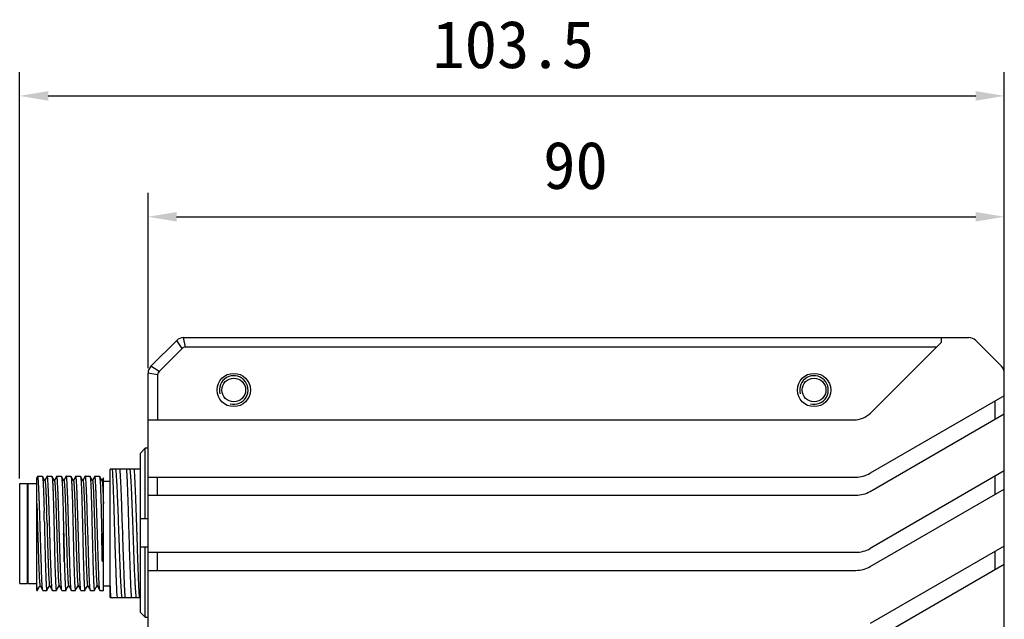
# Model space of a CAD drawing. Header units: millimetres. Extents: x 37 to 562, y 185 to 397.
# Tile 7 of 8: x 319 to 423, y 334 to 397. Entities that reach past the tile are written whole.
import ezdxf

# ---------------------------------------------------------------- set-up
doc = ezdxf.new("R2010")
doc.units = ezdxf.units.MM
doc.header["$LTSCALE"] = 32.67
doc.header["$PDMODE"] = 3
doc.header["$PDSIZE"] = 8
doc.layers.get('0').update_dxf_attribs({"linetype": 'CONTINUOUS'})
doc.layers.get('Defpoints').update_dxf_attribs({"linetype": 'CONTINUOUS'})
doc.layers.add('___SHELL', color=7, linetype='CONTINUOUS')
doc.styles.get("Standard").update_dxf_attribs({"font": 'simfang.ttf'})
doc.dimstyles.new('DIMSTYLE_1', dxfattribs={"dimtxt": 5, "dimasz": 3, "dimexe": 2.5, "dimexo": 0.5, "dimgap": 1.25, "dimtad": 1, "dimdsep": 46, "dimtxsty": 'STANDARD', "dimblk": '_FILLED', "dimblk1": '_FILLED', "dimblk2": '_FILLED', "dimcen": 0.09, "dimclrt": 256, "dimazin": 2, "dimtp": 0.3, "dimtm": 0.3, "dimtfac": 1, "dimtofl": 0, "dimtmove": 0, "dimatfit": 3, "dimldrblk": '_FILLED', "dimfxl": 1, "dimtolj": 1, "dimarcsym": 0})

# ---------------------------------------------------------------- blocks, each defined once
blk = doc.blocks.new('_FILLED')
at = {"color": 0, "linetype": 'ByBlock'}
blk.add_solid([(0, 0), (-1, 0.167), (-1, -0.167)], dxfattribs=at)
blk = doc.blocks.new('*D8')
at = {"layer": '___SHELL', "color": 0, "lineweight": -2}
for p, q in [((319.09, 348.57), (319.09, 391.28)), ((422.59, 355.87), (422.59, 391.28)), ((322.09, 388.78), (419.59, 388.78))]:
    blk.add_line(p, q, dxfattribs=at)
at = {"layer": 'Defpoints', "color": 0}
for p in [(422.59, 388.78), (422.59, 355.37), (319.09, 348.07)]:
    blk.add_point(p, dxfattribs=at)
at = {"layer": '___SHELL', "color": 0, "linetype": 'ByBlock', "lineweight": -2, "xscale": 3, "yscale": 3, "zscale": 3, "rotation": 180}
blk.add_blockref('_FILLED', (319.09, 388.78), dxfattribs=at)
at = {"layer": '___SHELL', "color": 0, "linetype": 'ByBlock', "lineweight": -2, "xscale": 3, "yscale": 3, "zscale": 3}
blk.add_blockref('_FILLED', (422.59, 388.78), dxfattribs=at)
at = {"layer": '___SHELL', "insert": (370.97, 396.7), "char_height": 5, "attachment_point": 2, "line_spacing_factor": 0.9}
blk.add_mtext('\\A1;103.5', dxfattribs=at)
blk = doc.blocks.new('*D9')
at = {"layer": '___SHELL', "color": 0, "lineweight": -2}
for p, q in [((332.59, 360.17), (332.59, 378.58)), ((422.59, 360.17), (422.59, 378.58)), ((335.59, 376.08), (419.59, 376.08))]:
    blk.add_line(p, q, dxfattribs=at)
at = {"layer": 'Defpoints', "color": 0}
for p in [(422.59, 376.08), (332.59, 359.67), (422.59, 359.67)]:
    blk.add_point(p, dxfattribs=at)
at = {"layer": '___SHELL', "color": 0, "linetype": 'ByBlock', "lineweight": -2, "xscale": 3, "yscale": 3, "zscale": 3, "rotation": 180}
blk.add_blockref('_FILLED', (332.59, 376.08), dxfattribs=at)
at = {"layer": '___SHELL', "color": 0, "linetype": 'ByBlock', "lineweight": -2, "xscale": 3, "yscale": 3, "zscale": 3}
blk.add_blockref('_FILLED', (422.59, 376.08), dxfattribs=at)
at = {"layer": '___SHELL', "insert": (377.52, 384), "char_height": 5, "attachment_point": 2, "line_spacing_factor": 0.9}
blk.add_mtext('\\A1;90', dxfattribs=at)

msp = doc.modelspace()

# ---------------------------------------------------------------- linework, layer by layer
at = {"layer": '___SHELL'}
for p, q in [((336.515, 362.38), (336.308, 363.38)), ((336.308, 363.38), (418.88, 363.38)), ((415.944, 363.38), (415.944, 362.88)), ((335.601, 363.087), (332.887, 360.373)), ((336.161, 362.233), (335.601, 363.087)), ((415.444, 362.38), (336.515, 362.38)), ((408.526, 355.462), (415.944, 362.88)), ((422.301, 360.373), (419.587, 363.087)), ((336.161, 362.233), (333.74, 359.812)), ((333.74, 359.812), (332.887, 360.373)), ((332.594, 241.094), (332.594, 359.665)), ((333.594, 359.458), (332.594, 359.665)), ((333.594, 359.458), (333.594, 354.73)), ((422.594, 241.094), (422.594, 359.665)), ((422.594, 357.274), (408.49, 349.132)), ((421.594, 356.697), (421.594, 354.797)), ((408.49, 347.232), (422.594, 355.374)), ((332.594, 354.73), (406.758, 354.73)), ((332.294, 351.754), (331.794, 351.246)), ((331.794, 334.513), (331.794, 351.246)), ((332.294, 344.38), (332.294, 351.754)), ((332.594, 351.754), (332.294, 351.754)), ((320.992, 348.811), (320.893, 348.639)), ((320.999, 348.817), (321.478, 348.817)), ((321.478, 348.817), (321.486, 348.81)), ((321.747, 348.359), (321.486, 348.81)), ((321.992, 348.811), (321.739, 348.372)), ((321.999, 348.817), (322.478, 348.817)), ((322.478, 348.817), (322.486, 348.81)), ((322.747, 348.359), (322.486, 348.81)), ((322.992, 348.811), (322.739, 348.372)), ((322.999, 348.817), (323.478, 348.817)), ((323.747, 348.359), (323.486, 348.81)), ((323.992, 348.811), (323.739, 348.372)), ((323.999, 348.817), (324.478, 348.817)), ((324.478, 348.817), (324.486, 348.81)), ((324.747, 348.359), (324.486, 348.81)), ((324.992, 348.811), (324.739, 348.372)), ((324.999, 348.817), (325.478, 348.817)), ((325.478, 348.817), (325.486, 348.81)), ((325.747, 348.359), (325.486, 348.81)), ((325.992, 348.811), (325.739, 348.373)), ((325.999, 348.817), (326.478, 348.817)), ((326.478, 348.817), (326.486, 348.81)), ((326.747, 348.359), (326.486, 348.81)), ((326.992, 348.811), (326.739, 348.372)), ((326.999, 348.817), (327.478, 348.817)), ((327.747, 348.359), (327.486, 348.81)), ((328.594, 336.067), (328.594, 349.567)), ((331.794, 349.567), (328.594, 349.567)), ((422.594, 349.374), (408.49, 341.232)), ((421.594, 348.797), (421.594, 346.897)), ((319.094, 337.567), (319.094, 348.067)), ((319.094, 348.067), (319.894, 348.067)), ((319.894, 347.967), (319.994, 348.067)), ((319.894, 348.067), (319.894, 337.567)), ((319.994, 337.567), (319.994, 348.067)), ((319.994, 348.067), (320.894, 348.067)), ((320.894, 336.817), (320.894, 348.639)), ((327.893, 348.639), (327.739, 348.372)), ((327.894, 336.817), (327.894, 348.639)), ((327.894, 348.317), (328.594, 348.317)), ((332.594, 348.73), (406.99, 348.73)), ((333.594, 346.83), (333.594, 348.73)), ((332.594, 346.83), (406.99, 346.83)), ((408.49, 339.332), (422.594, 347.474)), ((330.885, 345.871), (330.886, 345.829)), ((330.886, 345.829), (330.89, 345.732)), ((330.89, 345.732), (330.891, 345.71)), ((321.651, 345.449), (321.651, 345.438)), ((321.651, 345.44), (321.657, 345.195)), ((321.657, 345.195), (321.659, 345.141)), ((321.904, 345.619), (321.906, 345.555)), ((321.906, 345.555), (321.924, 345.02)), ((330.918, 344.976), (330.92, 344.934)), ((330.92, 344.934), (330.924, 344.815)), ((330.924, 344.815), (330.926, 344.773)), ((330.926, 344.773), (330.937, 344.46)), ((321.686, 344.037), (321.686, 344.027)), ((321.686, 344.036), (321.686, 344.026)), ((321.686, 344.027), (321.686, 344.007)), ((321.686, 344.007), (321.687, 343.996)), ((321.687, 343.997), (321.692, 343.782)), ((321.692, 343.782), (321.692, 343.753)), ((321.692, 343.782), (321.692, 343.767)), ((321.692, 343.753), (321.714, 342.817)), ((321.949, 344.208), (321.95, 344.178)), ((321.95, 344.178), (321.953, 344.084)), ((321.953, 344.084), (321.966, 343.639)), ((321.966, 343.639), (321.967, 343.608)), ((330.937, 344.46), (330.937, 344.455)), ((330.937, 344.455), (330.939, 344.418)), ((330.939, 344.418), (330.943, 344.299)), ((330.943, 344.299), (330.944, 344.27)), ((330.944, 344.27), (330.947, 344.191)), ((331.794, 344.38), (332.594, 344.38)), ((321.967, 343.608), (321.967, 343.579)), ((329.061, 342.837), (329.062, 342.817)), ((329.928, 342.837), (329.928, 342.817)), ((330.561, 342.837), (330.562, 342.817)), ((331.427, 342.837), (331.428, 342.817)), ((322.002, 342.342), (322.004, 342.284)), ((322.004, 342.284), (322.017, 341.836)), ((322.017, 341.836), (322.02, 341.742)), ((332.594, 341.38), (331.794, 341.38)), ((332.294, 334.006), (332.294, 341.38)), ((332.594, 340.83), (406.99, 340.83)), ((333.594, 338.93), (333.594, 340.83)), ((422.594, 341.474), (408.49, 333.332)), ((421.594, 340.897), (421.594, 338.997)), ((322.064, 340.342), (322.065, 340.324)), ((322.083, 339.76), (322.084, 339.725)), ((327.894, 339.949), (327.783, 339.853)), ((327.894, 339.853), (327.783, 339.853)), ((408.49, 331.432), (422.594, 339.574)), ((332.594, 338.93), (406.99, 338.93)), ((319.094, 337.567), (319.894, 337.567)), ((319.894, 337.667), (319.994, 337.567)), ((319.994, 337.567), (320.894, 337.567)), ((320.894, 336.817), (320.95, 336.817)), ((320.957, 336.856), (320.986, 336.906)), ((320.957, 336.856), (320.958, 336.858)), ((320.986, 336.906), (321.226, 337.321)), ((321.226, 337.321), (321.239, 337.343)), ((321.231, 337.356), (321.493, 336.902)), ((321.493, 336.902), (321.504, 336.884)), ((321.528, 336.817), (321.95, 336.817)), ((321.957, 336.856), (321.986, 336.906)), ((321.986, 336.906), (322.226, 337.321)), ((322.226, 337.321), (322.239, 337.343)), ((322.231, 337.357), (322.493, 336.902)), ((322.493, 336.902), (322.504, 336.883)), ((322.528, 336.817), (322.95, 336.817)), ((322.957, 336.856), (322.986, 336.906)), ((322.986, 336.906), (323.226, 337.321)), ((323.226, 337.321), (323.239, 337.342)), ((323.231, 337.356), (323.504, 336.883)), ((323.528, 336.817), (323.95, 336.817)), ((323.957, 336.856), (324.239, 337.342)), ((324.231, 337.356), (324.504, 336.883)), ((324.528, 336.817), (324.95, 336.817)), ((324.957, 336.856), (324.986, 336.906)), ((324.986, 336.906), (325.225, 337.319)), ((325.225, 337.319), (325.239, 337.343)), ((325.231, 337.357), (325.494, 336.901)), ((325.528, 336.817), (325.95, 336.817)), ((325.957, 336.856), (326.239, 337.343)), ((326.231, 337.356), (326.494, 336.901)), ((326.528, 336.817), (326.95, 336.817)), ((326.957, 336.856), (327.239, 337.343)), ((327.231, 337.356), (327.494, 336.901)), ((327.528, 336.817), (327.894, 336.817)), ((327.894, 337.317), (328.594, 337.317)), ((328.594, 336.067), (329.323, 336.067)), ((329.325, 336.067), (330.823, 336.067)), ((330.825, 336.067), (331.794, 336.067)), ((331.794, 334.513), (332.294, 334.006)), ((332.294, 334.006), (332.594, 334.006))]:
    msp.add_line(p, q, dxfattribs=at)
for centre, radius in [((341.594, 357.88), 1.75), ((402.594, 357.88), 1.75), ((341.594, 357.88), 1.25), ((402.594, 357.88), 1.25)]:
    msp.add_circle(centre, radius, dxfattribs=at)
for centre, radius, start, end in [((336.308, 362.38), 1, 90, 135), ((418.88, 362.38), 1, 45, 90), ((336.515, 361.88), 0.5, 90, 135), ((333.594, 359.665), 1, 135, 180), ((421.594, 359.665), 1, 0, 45), ((334.094, 359.458), 0.5, 135, 180), ((341.594, 357.88), 1.5, 255, 195), ((402.594, 357.88), 1.5, 255, 195), ((406.758, 357.23), 2.5, 270, 315), ((406.99, 351.73), 3, 270, 300), ((406.99, 349.83), 3, 270, 300), ((-188.556, 332.137), 510.381, 1.33601, 1.46003), ((5.916, 334.619), 316.178, 1.73793, 1.88516), ((406.99, 343.83), 3, 270, 300), ((406.99, 341.93), 3, 270, 300)]:
    msp.add_arc(centre, radius, start, end, dxfattribs=at)
for points, knots in [([(320.999, 348.817), (320.998, 348.817), (320.995, 348.816), (320.993, 348.813), (320.992, 348.811)], [0, 0, 0, 0, 0.1891144, 1, 1, 1, 1]), ([(321.266, 342.817), (321.254, 343.207), (321.231, 343.972), (321.196, 345.083), (321.167, 345.962), (321.144, 346.611), (321.127, 347.046), (321.11, 347.44), (321.094, 347.789), (321.078, 348.091), (321.062, 348.342), (321.049, 348.519), (321.038, 348.632), (321.03, 348.697), (321.023, 348.747), (321.015, 348.784), (321.01, 348.805), (321.002, 348.817), (320.999, 348.817)], [0, 0, 0, 0, 0.1948008, 0.3821243, 0.5547783, 0.6335037, 0.7061354, 0.7719756, 0.8303909, 0.8808224, 0.9227903, 0.9558973, 0.9690287, 0.9798392, 0.988311, 0.9944406, 0.9982598, 1, 1, 1, 1]), ([(321.486, 348.81), (321.492, 348.8), (321.5, 348.768), (321.51, 348.709), (321.52, 348.623), (321.531, 348.512), (321.541, 348.375), (321.556, 348.144), (321.574, 347.797), (321.594, 347.316), (321.613, 346.755), (321.633, 346.124), (321.645, 345.681), (321.651, 345.449)], [0, 0, 0, 0, 0.0102834, 0.0282022, 0.0538277, 0.0870943, 0.1278805, 0.1760043, 0.2934176, 0.4372791, 0.6050432, 0.7937324, 1, 1, 1, 1]), ([(321.999, 348.817), (321.998, 348.817), (321.995, 348.816), (321.993, 348.813), (321.992, 348.811)], [0, 0, 0, 0, 0.1896968, 1, 1, 1, 1]), ([(322.266, 342.817), (322.254, 343.207), (322.23, 343.972), (322.196, 345.083), (322.167, 345.962), (322.144, 346.611), (322.127, 347.046), (322.11, 347.44), (322.094, 347.789), (322.078, 348.091), (322.062, 348.342), (322.049, 348.519), (322.038, 348.632), (322.03, 348.697), (322.023, 348.747), (322.015, 348.784), (322.009, 348.805), (322.002, 348.817), (321.999, 348.817)], [0, 0, 0, 0, 0.1948075, 0.3821213, 0.5547769, 0.6335019, 0.7061349, 0.7719735, 0.8303898, 0.8808221, 0.9227889, 0.955896, 0.9690259, 0.9798368, 0.9883109, 0.9944413, 0.9982615, 1, 1, 1, 1]), ([(322.486, 348.81), (322.49, 348.803), (322.496, 348.785), (322.503, 348.751), (322.511, 348.703), (322.522, 348.613), (322.535, 348.468), (322.55, 348.256), (322.564, 347.995), (322.578, 347.688), (322.593, 347.336), (322.607, 346.943), (322.621, 346.513), (322.64, 345.876), (322.662, 345.019), (322.689, 343.938), (322.705, 343.195), (322.714, 342.817)], [0, 0, 0, 0, 0.0036832, 0.0095203, 0.0175544, 0.0277841, 0.0547672, 0.090264, 0.1339658, 0.1854825, 0.2443584, 0.3100587, 0.3819934, 0.4595132, 0.6284665, 0.8108131, 1, 1, 1, 1]), ([(322.999, 348.817), (322.998, 348.817), (322.995, 348.816), (322.994, 348.813), (322.992, 348.811)], [0, 0, 0, 0, 0.1892253, 1, 1, 1, 1]), ([(323.266, 342.817), (323.254, 343.207), (323.231, 343.972), (323.201, 344.915), (323.178, 345.636), (323.161, 346.139), (323.143, 346.611), (323.127, 347.046), (323.11, 347.44), (323.094, 347.789), (323.078, 348.091), (323.062, 348.342), (323.049, 348.519), (323.038, 348.632), (323.03, 348.697), (323.023, 348.747), (323.015, 348.784), (323.009, 348.805), (323.002, 348.817), (322.999, 348.817)], [0, 0, 0, 0, 0.1948092, 0.3821261, 0.4707197, 0.554783, 0.6335087, 0.7061418, 0.7719822, 0.830398, 0.8808319, 0.9227989, 0.9559039, 0.9690364, 0.979849, 0.9883215, 0.9944525, 0.9982705, 1, 1, 1, 1]), ([(323.478, 348.817), (323.479, 348.817), (323.482, 348.816), (323.485, 348.812), (323.486, 348.81)], [0, 0, 0, 0, 0.1894846, 1, 1, 1, 1]), ([(323.486, 348.81), (323.49, 348.803), (323.495, 348.785), (323.503, 348.751), (323.51, 348.703), (323.522, 348.614), (323.535, 348.469), (323.549, 348.257), (323.564, 347.996), (323.578, 347.688), (323.593, 347.337), (323.607, 346.944), (323.621, 346.514), (323.64, 345.877), (323.662, 345.019), (323.688, 343.938), (323.705, 343.195), (323.714, 342.817)], [0, 0, 0, 0, 0.0036619, 0.0094808, 0.0174975, 0.0277132, 0.0546727, 0.0901485, 0.1338347, 0.1853447, 0.244216, 0.3099181, 0.3818593, 0.4593903, 0.6283739, 0.8107729, 1, 1, 1, 1]), ([(323.999, 348.817), (323.998, 348.817), (323.995, 348.816), (323.994, 348.813), (323.992, 348.811)], [0, 0, 0, 0, 0.1886044, 1, 1, 1, 1]), ([(324.266, 342.817), (324.254, 343.207), (324.231, 343.972), (324.201, 344.915), (324.178, 345.636), (324.16, 346.139), (324.143, 346.611), (324.127, 347.046), (324.11, 347.44), (324.094, 347.789), (324.078, 348.091), (324.062, 348.342), (324.049, 348.519), (324.038, 348.632), (324.03, 348.697), (324.023, 348.747), (324.015, 348.784), (324.01, 348.805), (324.002, 348.817), (323.999, 348.817)], [0, 0, 0, 0, 0.1948097, 0.382127, 0.4707208, 0.5547845, 0.6335102, 0.7061433, 0.771984, 0.8304001, 0.8808339, 0.9228008, 0.9559062, 0.9690392, 0.9798521, 0.9883244, 0.9944547, 0.9982716, 1, 1, 1, 1]), ([(324.486, 348.81), (324.49, 348.803), (324.496, 348.785), (324.503, 348.751), (324.511, 348.703), (324.522, 348.613), (324.535, 348.468), (324.549, 348.256), (324.564, 347.995), (324.578, 347.687), (324.593, 347.335), (324.612, 346.787), (324.636, 346.02), (324.662, 345.018), (324.688, 343.938), (324.705, 343.195), (324.714, 342.817)], [0, 0, 0, 0, 0.0036924, 0.0095393, 0.0175793, 0.0278163, 0.0548115, 0.0903182, 0.1340256, 0.1855489, 0.2444248, 0.3101243, 0.4595714, 0.6285092, 0.8108362, 1, 1, 1, 1]), ([(324.999, 348.817), (324.998, 348.817), (324.995, 348.816), (324.993, 348.813), (324.992, 348.811)], [0, 0, 0, 0, 0.1896567, 1, 1, 1, 1]), ([(325.266, 342.817), (325.254, 343.207), (325.23, 343.972), (325.196, 345.083), (325.167, 345.962), (325.144, 346.611), (325.127, 347.046), (325.11, 347.44), (325.094, 347.789), (325.078, 348.091), (325.062, 348.342), (325.049, 348.519), (325.038, 348.632), (325.03, 348.697), (325.023, 348.747), (325.015, 348.784), (325.009, 348.805), (325.002, 348.817), (324.999, 348.817)], [0, 0, 0, 0, 0.1948075, 0.3821213, 0.554777, 0.6335018, 0.7061349, 0.7719736, 0.8303899, 0.880822, 0.9227888, 0.9558962, 0.9690261, 0.9798369, 0.9883108, 0.9944411, 0.9982612, 1, 1, 1, 1]), ([(325.486, 348.81), (325.49, 348.803), (325.495, 348.785), (325.503, 348.751), (325.51, 348.703), (325.522, 348.614), (325.535, 348.469), (325.549, 348.257), (325.564, 347.996), (325.578, 347.688), (325.593, 347.336), (325.607, 346.944), (325.621, 346.513), (325.639, 345.877), (325.662, 345.019), (325.688, 343.938), (325.705, 343.195), (325.714, 342.817)], [0, 0, 0, 0, 0.0036682, 0.0094922, 0.0175115, 0.0277301, 0.0546942, 0.0901757, 0.1338643, 0.185376, 0.2442475, 0.3099489, 0.3818894, 0.4594167, 0.6283948, 0.8107754, 1, 1, 1, 1]), ([(325.999, 348.817), (325.998, 348.817), (325.995, 348.816), (325.993, 348.813), (325.992, 348.811)], [0, 0, 0, 0, 0.1895839, 1, 1, 1, 1]), ([(326.266, 342.817), (326.254, 343.207), (326.23, 343.972), (326.196, 345.083), (326.167, 345.962), (326.144, 346.611), (326.127, 347.046), (326.11, 347.44), (326.094, 347.789), (326.078, 348.091), (326.062, 348.342), (326.049, 348.519), (326.038, 348.632), (326.03, 348.697), (326.023, 348.747), (326.015, 348.784), (326.009, 348.805), (326.002, 348.817), (325.999, 348.817)], [0, 0, 0, 0, 0.1948074, 0.3821211, 0.5547767, 0.6335015, 0.7061344, 0.7719732, 0.8303895, 0.8808214, 0.9227883, 0.9558959, 0.9690257, 0.9798363, 0.9883101, 0.9944402, 0.9982605, 1, 1, 1, 1]), ([(326.486, 348.81), (326.489, 348.804), (326.495, 348.785), (326.503, 348.751), (326.51, 348.704), (326.522, 348.614), (326.535, 348.47), (326.549, 348.258), (326.564, 347.997), (326.578, 347.689), (326.593, 347.337), (326.607, 346.944), (326.621, 346.514), (326.64, 345.877), (326.662, 345.02), (326.688, 343.939), (326.705, 343.195), (326.714, 342.817)], [0, 0, 0, 0, 0.0036462, 0.0094516, 0.0174592, 0.027665, 0.0546042, 0.0900638, 0.1337399, 0.1852415, 0.2441109, 0.3098135, 0.3817589, 0.4592973, 0.6283067, 0.8107283, 1, 1, 1, 1]), ([(326.999, 348.817), (326.998, 348.817), (326.995, 348.816), (326.993, 348.813), (326.992, 348.811)], [0, 0, 0, 0, 0.189442, 1, 1, 1, 1]), ([(327.266, 342.817), (327.254, 343.207), (327.23, 343.972), (327.196, 345.083), (327.167, 345.962), (327.144, 346.611), (327.127, 347.046), (327.11, 347.44), (327.094, 347.789), (327.078, 348.091), (327.062, 348.342), (327.049, 348.519), (327.038, 348.632), (327.03, 348.697), (327.023, 348.747), (327.015, 348.784), (327.01, 348.805), (327.002, 348.817), (326.999, 348.817)], [0, 0, 0, 0, 0.1948074, 0.3821211, 0.5547767, 0.6335015, 0.7061343, 0.7719732, 0.8303896, 0.8808213, 0.9227882, 0.955896, 0.9690259, 0.9798363, 0.9883099, 0.9944399, 0.9982601, 1, 1, 1, 1]), ([(327.478, 348.817), (327.478, 348.817), (327.482, 348.816), (327.484, 348.812), (327.486, 348.81)], [0, 0, 0, 0, 0.1880601, 1, 1, 1, 1]), ([(327.486, 348.81), (327.489, 348.803), (327.495, 348.785), (327.503, 348.751), (327.511, 348.703), (327.522, 348.614), (327.535, 348.469), (327.549, 348.257), (327.564, 347.996), (327.579, 347.688), (327.593, 347.336), (327.607, 346.944), (327.621, 346.513), (327.64, 345.877), (327.662, 345.019), (327.689, 343.938), (327.705, 343.195), (327.714, 342.817)], [0, 0, 0, 0, 0.003669, 0.0094956, 0.0175182, 0.0277377, 0.0546996, 0.0901783, 0.1338683, 0.1853802, 0.244251, 0.3099522, 0.3818918, 0.4594201, 0.6283955, 0.8107842, 1, 1, 1, 1]), ([(328.816, 349.567), (328.828, 349.388), (328.851, 348.991), (328.896, 348.061), (328.946, 346.679), (329.004, 344.832), (329.042, 343.519), (329.061, 342.837)], [0, 0, 0, 0, 0.0799201, 0.1769336, 0.4147941, 0.6960675, 1, 1, 1, 1]), ([(329.165, 349.567), (329.174, 349.52), (329.188, 349.408), (329.209, 349.214), (329.23, 348.971), (329.26, 348.554), (329.296, 347.925), (329.337, 347.056), (329.378, 346.056), (329.419, 344.955), (329.461, 343.789), (329.503, 342.594), (329.544, 341.408), (329.586, 340.266), (329.627, 339.206), (329.669, 338.26), (329.705, 337.556), (329.734, 337.073), (329.755, 336.776), (329.775, 336.527), (329.796, 336.328), (329.816, 336.18), (329.832, 336.098), (329.841, 336.067)], [0, 0, 0, 0, 0.0106462, 0.0250234, 0.0431188, 0.0647626, 0.1179206, 0.1829228, 0.2577531, 0.3400226, 0.4272185, 0.5165842, 0.6053346, 0.6906927, 0.7700066, 0.8407795, 0.9008101, 0.9262052, 0.9482549, 0.966773, 0.9816194, 0.9926875, 1, 1, 1, 1]), ([(329.928, 342.837), (329.904, 343.519), (329.858, 344.832), (329.792, 346.679), (329.725, 348.24), (329.678, 349.17), (329.65, 349.567)], [0, 0, 0, 0, 0.3039179, 0.5851862, 0.8230567, 1, 1, 1, 1]), ([(330.316, 349.567), (330.343, 349.17), (330.388, 348.24), (330.447, 346.679), (330.504, 344.832), (330.542, 343.519), (330.561, 342.837)], [0, 0, 0, 0, 0.1769313, 0.4147933, 0.6960671, 1, 1, 1, 1]), ([(330.665, 349.567), (330.677, 349.502), (330.697, 349.343), (330.723, 349.063), (330.75, 348.701), (330.777, 348.261), (330.804, 347.749), (330.842, 346.945), (330.867, 346.312), (330.885, 345.871)], [0, 0, 0, 0, 0.0533006, 0.1296533, 0.2280899, 0.3475511, 0.4865319, 0.6429817, 1, 1, 1, 1]), ([(331.427, 342.837), (331.403, 343.519), (331.36, 344.832), (331.29, 346.679), (331.234, 348.061), (331.186, 348.991), (331.162, 349.388), (331.15, 349.567)], [0, 0, 0, 0, 0.3039173, 0.5851861, 0.8230543, 0.9200752, 1, 1, 1, 1]), ([(321.747, 348.358), (321.752, 348.35), (321.758, 348.323), (321.767, 348.274), (321.777, 348.203), (321.786, 348.112), (321.796, 348.001), (321.81, 347.815), (321.828, 347.534), (321.847, 347.145), (321.866, 346.688), (321.885, 346.172), (321.897, 345.809), (321.904, 345.619)], [0, 0, 0, 0, 0.0109207, 0.0293412, 0.0552631, 0.0885866, 0.1291872, 0.1769291, 0.2931577, 0.4358601, 0.6032576, 0.7923866, 1, 1, 1, 1]), ([(322.745, 348.356), (322.749, 348.35), (322.754, 348.333), (322.762, 348.301), (322.769, 348.258), (322.781, 348.175), (322.794, 348.043), (322.809, 347.848), (322.823, 347.608), (322.838, 347.325), (322.853, 347.001), (322.874, 346.499), (322.9, 345.795), (322.929, 344.876), (322.958, 343.885), (322.988, 342.857), (323.019, 341.829), (323.048, 340.838), (323.077, 339.92), (323.103, 339.216), (323.124, 338.713), (323.139, 338.39), (323.154, 338.107), (323.168, 337.867), (323.183, 337.672), (323.196, 337.539), (323.207, 337.456), (323.214, 337.411), (323.222, 337.38), (323.227, 337.362), (323.231, 337.356)], [0, 0, 0, 0, 0.0018822, 0.0048261, 0.0088505, 0.013959, 0.0274255, 0.0451958, 0.0671266, 0.0929571, 0.1224238, 0.1552638, 0.2299077, 0.3143247, 0.4054297, 0.4999122, 0.5944002, 0.6854742, 0.7698822, 0.8446088, 0.8774582, 0.9068951, 0.9326704, 0.954553, 0.9723546, 0.9859192, 0.9910781, 0.9951447, 0.9981133, 1, 1, 1, 1]), ([(323.747, 348.359), (323.75, 348.353), (323.756, 348.336), (323.763, 348.304), (323.77, 348.259), (323.78, 348.176), (323.793, 348.042), (323.807, 347.847), (323.822, 347.607), (323.838, 347.325), (323.854, 347.003), (323.868, 346.642), (323.883, 346.247), (323.903, 345.663), (323.928, 344.876), (323.96, 343.885), (323.988, 342.857), (324.017, 341.829), (324.048, 340.838), (324.078, 339.92), (324.102, 339.216), (324.122, 338.713), (324.138, 338.39), (324.153, 338.107), (324.169, 337.866), (324.184, 337.671), (324.196, 337.538), (324.207, 337.456), (324.214, 337.412), (324.221, 337.381), (324.226, 337.364), (324.23, 337.358)], [0, 0, 0, 0, 0.0018814, 0.0048604, 0.0089517, 0.0141426, 0.0277542, 0.0455496, 0.0673784, 0.0930785, 0.1224625, 0.1553162, 0.1913258, 0.2301131, 0.3145221, 0.4055757, 0.5000808, 0.5945729, 0.6857083, 0.7701278, 0.8447032, 0.8775257, 0.906999, 0.9328555, 0.9548165, 0.9726065, 0.9860807, 0.9911865, 0.9952022, 0.9981326, 1, 1, 1, 1]), ([(324.747, 348.359), (324.75, 348.352), (324.756, 348.335), (324.763, 348.303), (324.77, 348.259), (324.781, 348.176), (324.794, 348.043), (324.809, 347.848), (324.824, 347.608), (324.838, 347.325), (324.853, 347.002), (324.881, 346.348), (324.916, 345.309), (324.952, 344.131), (324.981, 343.117), (325.004, 342.338), (325.026, 341.569), (325.049, 340.827), (325.071, 340.126), (325.093, 339.48), (325.116, 338.903), (325.135, 338.47), (325.151, 338.167), (325.162, 337.975), (325.173, 337.807), (325.184, 337.665), (325.195, 337.549), (325.206, 337.46), (325.217, 337.399), (325.225, 337.367), (325.231, 337.357)], [0, 0, 0, 0, 0.0018928, 0.0048609, 0.0089234, 0.0140797, 0.0276355, 0.0454354, 0.0673272, 0.0931179, 0.122568, 0.1554194, 0.2712895, 0.4056028, 0.4763271, 0.5475314, 0.6177721, 0.6856241, 0.749721, 0.8087495, 0.8615255, 0.9069878, 0.9266705, 0.9441897, 0.9594672, 0.9724284, 0.9829984, 0.9911226, 0.9967797, 1, 1, 1, 1]), ([(325.747, 348.359), (325.75, 348.353), (325.756, 348.336), (325.763, 348.304), (325.77, 348.26), (325.781, 348.177), (325.794, 348.044), (325.809, 347.849), (325.824, 347.609), (325.838, 347.326), (325.853, 347.003), (325.881, 346.349), (325.916, 345.31), (325.96, 343.871), (325.996, 342.599), (326.026, 341.57), (326.049, 340.828), (326.071, 340.127), (326.093, 339.481), (326.116, 338.903), (326.135, 338.471), (326.151, 338.167), (326.162, 337.975), (326.173, 337.807), (326.184, 337.665), (326.195, 337.549), (326.206, 337.46), (326.217, 337.399), (326.225, 337.367), (326.231, 337.356)], [0, 0, 0, 0, 0.001886, 0.004846, 0.0088966, 0.0140368, 0.0275609, 0.0453427, 0.0672302, 0.0930039, 0.1224338, 0.1552767, 0.2711382, 0.4054644, 0.5474146, 0.6176715, 0.6855432, 0.7496494, 0.8086997, 0.8614919, 0.9069558, 0.9266492, 0.9441799, 0.9594631, 0.9724165, 0.9829808, 0.9911083, 0.9967743, 1, 1, 1, 1]), ([(326.747, 348.359), (326.75, 348.353), (326.756, 348.336), (326.763, 348.304), (326.77, 348.26), (326.781, 348.178), (326.794, 348.044), (326.809, 347.85), (326.823, 347.61), (326.838, 347.327), (326.853, 347.004), (326.881, 346.35), (326.916, 345.312), (326.96, 343.872), (326.996, 342.599), (327.026, 341.571), (327.049, 340.828), (327.071, 340.127), (327.093, 339.481), (327.116, 338.903), (327.135, 338.471), (327.151, 338.167), (327.162, 337.975), (327.173, 337.807), (327.184, 337.665), (327.195, 337.549), (327.206, 337.46), (327.216, 337.403), (327.224, 337.372), (327.228, 337.361), (327.231, 337.356)], [0, 0, 0, 0, 0.0018787, 0.0048273, 0.0088641, 0.0139908, 0.0275023, 0.0452864, 0.0671625, 0.0929171, 0.1223393, 0.1551892, 0.2710376, 0.4053763, 0.5473444, 0.6176148, 0.6854935, 0.7496117, 0.8086788, 0.8614683, 0.9069473, 0.9266488, 0.9441801, 0.9594539, 0.9724052, 0.9829758, 0.9911118, 0.9967788, 0.9986892, 1, 1, 1, 1]), ([(327.747, 348.359), (327.751, 348.351), (327.758, 348.328), (327.767, 348.285), (327.775, 348.223), (327.784, 348.144), (327.793, 348.047), (327.806, 347.884), (327.822, 347.638), (327.84, 347.297), (327.858, 346.897), (327.876, 346.442), (327.888, 346.122), (327.894, 345.954)], [0, 0, 0, 0, 0.0110773, 0.0294061, 0.0551079, 0.0881884, 0.1285886, 0.1761648, 0.2920842, 0.4343826, 0.6013881, 0.7907961, 1, 1, 1, 1]), ([(320.894, 345.954), (320.909, 345.521), (320.937, 344.613), (320.971, 343.462), (320.999, 342.503), (321.019, 341.786), (321.039, 341.087), (321.06, 340.418), (321.081, 339.792), (321.103, 339.22), (321.124, 338.712), (321.143, 338.277), (321.161, 337.963), (321.176, 337.753), (321.187, 337.628), (321.198, 337.527), (321.208, 337.448), (321.218, 337.395), (321.225, 337.366), (321.23, 337.357)], [0, 0, 0, 0, 0.1511201, 0.3166989, 0.4013628, 0.4852816, 0.5669872, 0.6451195, 0.7183543, 0.7853287, 0.8447261, 0.8956027, 0.9372127, 0.9543356, 0.9688931, 0.9808013, 0.989975, 0.9963597, 1, 1, 1, 1]), ([(330.891, 345.71), (330.893, 345.65), (330.902, 345.405), (330.912, 345.16), (330.918, 344.976)], [0, 0, 0, 0, 0.2456932, 1, 1, 1, 1]), ([(330.947, 344.191), (330.964, 343.723), (330.996, 342.789), (331.045, 341.409), (331.092, 340.09), (331.141, 338.889), (331.182, 337.985), (331.216, 337.359), (331.241, 336.974), (331.265, 336.651), (331.288, 336.395), (331.311, 336.207), (331.33, 336.105), (331.341, 336.067)], [0, 0, 0, 0, 0.1725371, 0.3447162, 0.5092342, 0.6590738, 0.7879357, 0.8427377, 0.8903168, 0.9301823, 0.9619349, 0.9852675, 1, 1, 1, 1]), ([(321.361, 339.835), (321.353, 340.068), (321.32, 341.062), (321.289, 342.056), (321.266, 342.817)], [0, 0, 0, 0, 0.234861, 1, 1, 1, 1]), ([(321.714, 342.817), (321.725, 342.302), (321.748, 341.309), (321.771, 340.315), (321.784, 339.835)], [0, 0, 0, 0, 0.5173845, 1, 1, 1, 1]), ([(321.967, 343.579), (321.97, 343.476), (321.982, 343.064), (321.993, 342.651), (322.002, 342.342)], [0, 0, 0, 0, 0.2492428, 1, 1, 1, 1]), ([(322.361, 339.835), (322.345, 340.315), (322.312, 341.309), (322.282, 342.302), (322.266, 342.817)], [0, 0, 0, 0, 0.482624, 1, 1, 1, 1]), ([(322.714, 342.817), (322.725, 342.302), (322.748, 341.309), (322.771, 340.315), (322.784, 339.835)], [0, 0, 0, 0, 0.5173844, 1, 1, 1, 1]), ([(323.361, 339.835), (323.353, 340.068), (323.319, 341.062), (323.289, 342.056), (323.266, 342.817)], [0, 0, 0, 0, 0.234864, 1, 1, 1, 1]), ([(323.784, 339.835), (323.778, 340.068), (323.753, 341.062), (323.731, 342.056), (323.714, 342.817)], [0, 0, 0, 0, 0.2348531, 1, 1, 1, 1]), ([(323.718, 342.817), (323.73, 342.303), (323.751, 341.309), (323.772, 340.315), (323.784, 339.835)], [0, 0, 0, 0, 0.517176, 1, 1, 1, 1]), ([(324.361, 339.835), (324.344, 340.315), (324.312, 341.309), (324.281, 342.302), (324.266, 342.817)], [0, 0, 0, 0, 0.4826239, 1, 1, 1, 1]), ([(324.714, 342.817), (324.726, 342.302), (324.747, 341.309), (324.772, 340.315), (324.784, 339.835)], [0, 0, 0, 0, 0.5173843, 1, 1, 1, 1]), ([(325.361, 339.835), (325.345, 340.315), (325.312, 341.309), (325.282, 342.302), (325.266, 342.817)], [0, 0, 0, 0, 0.482624, 1, 1, 1, 1]), ([(325.714, 342.817), (325.72, 342.557), (325.742, 341.564), (325.765, 340.57), (325.784, 339.835)], [0, 0, 0, 0, 0.260897, 1, 1, 1, 1]), ([(326.361, 339.835), (326.353, 340.068), (326.333, 340.675), (326.301, 341.669), (326.278, 342.429), (326.266, 342.817)], [0, 0, 0, 0, 0.2348637, 0.6100441, 1, 1, 1, 1]), ([(326.714, 342.817), (326.725, 342.302), (326.748, 341.309), (326.771, 340.315), (326.784, 339.835)], [0, 0, 0, 0, 0.5173845, 1, 1, 1, 1]), ([(327.361, 339.835), (327.353, 340.068), (327.333, 340.675), (327.301, 341.669), (327.278, 342.429), (327.266, 342.817)], [0, 0, 0, 0, 0.2348637, 0.6100441, 1, 1, 1, 1]), ([(327.783, 339.853), (327.777, 340.086), (327.753, 341.073), (327.731, 342.061), (327.714, 342.817)], [0, 0, 0, 0, 0.2350632, 1, 1, 1, 1]), ([(327.717, 342.817), (327.729, 342.306), (327.751, 341.318), (327.771, 340.331), (327.783, 339.854)], [0, 0, 0, 0, 0.5169516, 1, 1, 1, 1]), ([(329.062, 342.817), (329.083, 342.133), (329.125, 340.816), (329.187, 338.964), (329.249, 337.397), (329.296, 336.464), (329.323, 336.067)], [0, 0, 0, 0, 0.3038512, 0.5851592, 0.823079, 1, 1, 1, 1]), ([(330.189, 336.067), (330.162, 336.464), (330.115, 337.397), (330.053, 338.964), (329.991, 340.816), (329.95, 342.133), (329.928, 342.817)], [0, 0, 0, 0, 0.1769173, 0.4148352, 0.6961438, 1, 1, 1, 1]), ([(330.562, 342.817), (330.583, 342.133), (330.625, 340.816), (330.687, 338.964), (330.749, 337.397), (330.796, 336.464), (330.823, 336.067)], [0, 0, 0, 0, 0.3038512, 0.5851585, 0.8230781, 1, 1, 1, 1]), ([(331.689, 336.067), (331.676, 336.246), (331.653, 336.644), (331.607, 337.577), (331.553, 338.964), (331.491, 340.816), (331.449, 342.133), (331.428, 342.817)], [0, 0, 0, 0, 0.0798955, 0.1769208, 0.4148409, 0.6961502, 1, 1, 1, 1]), ([(322.02, 341.742), (322.024, 341.622), (322.038, 341.155), (322.053, 340.688), (322.064, 340.342)], [0, 0, 0, 0, 0.2583843, 1, 1, 1, 1]), ([(321.498, 336.923), (321.491, 336.975), (321.478, 337.101), (321.462, 337.322), (321.445, 337.606), (321.421, 338.103), (321.392, 338.853), (321.372, 339.487), (321.361, 339.835)], [0, 0, 0, 0, 0.0535848, 0.129895, 0.2280943, 0.3470653, 0.6416233, 1, 1, 1, 1]), ([(321.784, 339.835), (321.791, 339.616), (321.804, 339.2), (321.824, 338.61), (321.842, 338.161), (321.856, 337.842), (321.867, 337.633), (321.877, 337.447), (321.887, 337.284), (321.898, 337.145), (321.908, 337.031), (321.918, 336.941), (321.927, 336.877), (321.936, 336.838), (321.944, 336.821), (321.948, 336.817), (321.95, 336.817)], [0, 0, 0, 0, 0.2167931, 0.412903, 0.5849629, 0.6610332, 0.7300192, 0.7916262, 0.8455921, 0.8916897, 0.9297296, 0.9595644, 0.9811005, 0.9943462, 0.9979793, 1, 1, 1, 1]), ([(322.065, 340.324), (322.066, 340.276), (322.072, 340.088), (322.078, 339.9), (322.083, 339.76)], [0, 0, 0, 0, 0.2566476, 1, 1, 1, 1]), ([(322.084, 339.725), (322.09, 339.56), (322.101, 339.244), (322.119, 338.797), (322.138, 338.403), (322.156, 338.066), (322.172, 337.825), (322.184, 337.665), (322.193, 337.57), (322.201, 337.492), (322.21, 337.432), (322.218, 337.389), (322.225, 337.366), (322.23, 337.358)], [0, 0, 0, 0, 0.2091232, 0.3985107, 0.5657864, 0.7084998, 0.824236, 0.8715318, 0.9116778, 0.9446154, 0.9702991, 0.9887206, 1, 1, 1, 1]), ([(322.498, 336.923), (322.491, 336.974), (322.478, 337.1), (322.462, 337.321), (322.445, 337.605), (322.421, 338.102), (322.392, 338.852), (322.372, 339.487), (322.361, 339.835)], [0, 0, 0, 0, 0.0534986, 0.12975, 0.2279172, 0.3468812, 0.6414937, 1, 1, 1, 1]), ([(322.784, 339.835), (322.791, 339.616), (322.804, 339.2), (322.824, 338.61), (322.842, 338.161), (322.856, 337.842), (322.867, 337.633), (322.877, 337.447), (322.887, 337.284), (322.898, 337.145), (322.908, 337.031), (322.918, 336.941), (322.927, 336.877), (322.936, 336.838), (322.943, 336.821), (322.948, 336.817), (322.95, 336.817)], [0, 0, 0, 0, 0.2167931, 0.4129031, 0.584963, 0.6610334, 0.7300195, 0.7916265, 0.8455924, 0.8916901, 0.9297299, 0.9595645, 0.9811005, 0.994346, 0.9979791, 1, 1, 1, 1]), ([(323.498, 336.924), (323.491, 336.976), (323.478, 337.102), (323.462, 337.323), (323.445, 337.608), (323.421, 338.104), (323.392, 338.854), (323.372, 339.487), (323.361, 339.835)], [0, 0, 0, 0, 0.0537077, 0.130103, 0.2283493, 0.3473307, 0.6418101, 1, 1, 1, 1]), ([(323.784, 339.835), (323.791, 339.616), (323.804, 339.2), (323.824, 338.61), (323.842, 338.161), (323.856, 337.842), (323.867, 337.633), (323.877, 337.447), (323.887, 337.284), (323.898, 337.145), (323.908, 337.031), (323.918, 336.941), (323.927, 336.877), (323.936, 336.838), (323.943, 336.821), (323.948, 336.817), (323.95, 336.817)], [0, 0, 0, 0, 0.2167687, 0.4129073, 0.5849517, 0.6610268, 0.7300153, 0.7916219, 0.8455914, 0.8916868, 0.9297297, 0.9595639, 0.9810968, 0.994346, 0.9979791, 1, 1, 1, 1]), ([(324.505, 336.881), (324.496, 336.926), (324.483, 337.042), (324.466, 337.252), (324.449, 337.533), (324.432, 337.881), (324.414, 338.292), (324.389, 338.951), (324.372, 339.471), (324.361, 339.835)], [0, 0, 0, 0, 0.0465796, 0.118044, 0.2135567, 0.3319245, 0.4716494, 0.6309467, 1, 1, 1, 1]), ([(324.784, 339.835), (324.791, 339.616), (324.804, 339.2), (324.824, 338.61), (324.842, 338.161), (324.856, 337.842), (324.867, 337.633), (324.877, 337.447), (324.887, 337.284), (324.898, 337.145), (324.908, 337.031), (324.918, 336.941), (324.927, 336.877), (324.936, 336.838), (324.943, 336.821), (324.948, 336.817), (324.95, 336.817)], [0, 0, 0, 0, 0.216794, 0.4129046, 0.5849651, 0.6610357, 0.7300221, 0.7916296, 0.845596, 0.8916941, 0.9297342, 0.9595688, 0.9811043, 0.9943487, 0.9979807, 1, 1, 1, 1]), ([(325.498, 336.923), (325.491, 336.974), (325.478, 337.1), (325.462, 337.321), (325.445, 337.606), (325.421, 338.102), (325.392, 338.852), (325.372, 339.487), (325.361, 339.835)], [0, 0, 0, 0, 0.0535091, 0.1297678, 0.2279389, 0.3469039, 0.6415095, 1, 1, 1, 1]), ([(325.784, 339.835), (325.791, 339.616), (325.804, 339.2), (325.824, 338.61), (325.842, 338.161), (325.856, 337.842), (325.867, 337.633), (325.877, 337.447), (325.887, 337.284), (325.898, 337.145), (325.908, 337.031), (325.918, 336.941), (325.927, 336.877), (325.936, 336.838), (325.944, 336.821), (325.948, 336.817), (325.95, 336.817)], [0, 0, 0, 0, 0.2167932, 0.4129032, 0.5849633, 0.6610337, 0.7300198, 0.7916268, 0.8455928, 0.8916907, 0.929731, 0.9595662, 0.9811027, 0.9943482, 0.9979807, 1, 1, 1, 1]), ([(326.498, 336.924), (326.491, 336.976), (326.478, 337.102), (326.462, 337.323), (326.445, 337.608), (326.421, 338.104), (326.392, 338.854), (326.372, 339.487), (326.361, 339.835)], [0, 0, 0, 0, 0.0537158, 0.1301165, 0.2283658, 0.347348, 0.6418224, 1, 1, 1, 1]), ([(326.784, 339.835), (326.791, 339.616), (326.804, 339.2), (326.824, 338.61), (326.842, 338.161), (326.856, 337.842), (326.867, 337.633), (326.877, 337.447), (326.887, 337.284), (326.898, 337.145), (326.908, 337.031), (326.918, 336.941), (326.927, 336.877), (326.936, 336.838), (326.943, 336.821), (326.948, 336.817), (326.95, 336.817)], [0, 0, 0, 0, 0.216794, 0.4129043, 0.5849646, 0.6610351, 0.7300215, 0.7916288, 0.8455951, 0.891693, 0.9297329, 0.9595675, 0.981103, 0.9943476, 0.99798, 1, 1, 1, 1]), ([(327.498, 336.922), (327.491, 336.974), (327.478, 337.099), (327.462, 337.32), (327.445, 337.605), (327.421, 338.102), (327.392, 338.852), (327.372, 339.487), (327.361, 339.835)], [0, 0, 0, 0, 0.0534268, 0.1296286, 0.2277682, 0.3467262, 0.6413845, 1, 1, 1, 1]), ([(328.688, 336.067), (328.67, 336.342), (328.636, 336.969), (328.608, 337.598), (328.594, 337.951)], [0, 0, 0, 0, 0.4379355, 1, 1, 1, 1]), ([(320.894, 337.198), (320.898, 337.143), (320.904, 337.066), (320.914, 336.971), (320.921, 336.917), (320.928, 336.875), (320.935, 336.844), (320.941, 336.826), (320.947, 336.817), (320.95, 336.817)], [0, 0, 0, 0, 0.4280323, 0.5976606, 0.7372994, 0.8468004, 0.9262012, 0.9760831, 1, 1, 1, 1]), ([(320.926, 336.917), (320.928, 336.907), (320.932, 336.888), (320.937, 336.868), (320.946, 336.847), (320.952, 336.85)], [0, 0, 0, 0, 0.4356514, 0.742306, 1, 1, 1, 1]), ([(320.95, 336.817), (320.953, 336.817), (320.959, 336.823), (320.967, 336.845), (320.971, 336.867), (320.974, 336.884)], [0, 0, 0, 0, 0.0997201, 0.2907867, 1, 1, 1, 1]), ([(320.952, 336.85), (320.952, 336.85), (320.955, 336.852), (320.956, 336.854), (320.957, 336.856)], [0, 0, 0, 0, 0.1956067, 1, 1, 1, 1]), ([(321.528, 336.817), (321.524, 336.817), (321.517, 336.827), (321.512, 336.847), (321.504, 336.881), (321.5, 336.908), (321.498, 336.923)], [0, 0, 0, 0, 0.0888642, 0.2785197, 0.5815924, 1, 1, 1, 1]), ([(321.95, 336.852), (321.947, 336.852), (321.941, 336.86), (321.938, 336.868), (321.937, 336.873)], [0, 0, 0, 0, 0.3406068, 1, 1, 1, 1]), ([(321.95, 336.817), (321.953, 336.817), (321.959, 336.823), (321.967, 336.845), (321.971, 336.867), (321.974, 336.884)], [0, 0, 0, 0, 0.0995817, 0.2906239, 1, 1, 1, 1]), ([(321.957, 336.858), (321.957, 336.857), (321.955, 336.855), (321.952, 336.852), (321.95, 336.852)], [0, 0, 0, 0, 0.34122, 1, 1, 1, 1]), ([(321.962, 336.87), (321.962, 336.869), (321.961, 336.865), (321.959, 336.861), (321.957, 336.858)], [0, 0, 0, 0, 0.2902463, 1, 1, 1, 1]), ([(322.528, 336.817), (322.524, 336.817), (322.517, 336.827), (322.512, 336.847), (322.504, 336.881), (322.5, 336.907), (322.498, 336.923)], [0, 0, 0, 0, 0.0889689, 0.2786258, 0.5816569, 1, 1, 1, 1]), ([(322.949, 336.852), (322.947, 336.852), (322.941, 336.86), (322.938, 336.868), (322.937, 336.873)], [0, 0, 0, 0, 0.3412882, 1, 1, 1, 1]), ([(322.957, 336.858), (322.957, 336.857), (322.955, 336.854), (322.952, 336.852), (322.949, 336.852)], [0, 0, 0, 0, 0.3417503, 1, 1, 1, 1]), ([(322.95, 336.817), (322.953, 336.817), (322.959, 336.823), (322.967, 336.845), (322.971, 336.867), (322.974, 336.884)], [0, 0, 0, 0, 0.0996461, 0.2906996, 1, 1, 1, 1]), ([(322.962, 336.869), (322.962, 336.868), (322.961, 336.864), (322.959, 336.861), (322.957, 336.858)], [0, 0, 0, 0, 0.2899844, 1, 1, 1, 1]), ([(323.528, 336.817), (323.524, 336.817), (323.517, 336.828), (323.512, 336.847), (323.504, 336.882), (323.5, 336.909), (323.498, 336.924)], [0, 0, 0, 0, 0.0886592, 0.2782917, 0.581442, 1, 1, 1, 1]), ([(323.53, 336.817), (323.53, 336.817), (323.529, 336.817), (323.528, 336.817), (323.528, 336.817)], [0, 0, 0, 0, 0.5194786, 1, 1, 1, 1]), ([(323.953, 336.852), (323.952, 336.851), (323.95, 336.851), (323.946, 336.853), (323.943, 336.857), (323.938, 336.867), (323.932, 336.887), (323.929, 336.904), (323.927, 336.914)], [0, 0, 0, 0, 0.0475245, 0.0973616, 0.1689227, 0.2697471, 0.5679476, 1, 1, 1, 1]), ([(323.95, 336.817), (323.953, 336.817), (323.958, 336.822), (323.966, 336.842), (323.97, 336.862), (323.973, 336.878)], [0, 0, 0, 0, 0.1021439, 0.2934606, 1, 1, 1, 1]), ([(323.957, 336.857), (323.957, 336.857), (323.956, 336.855), (323.954, 336.853), (323.953, 336.852)], [0, 0, 0, 0, 0.297232, 1, 1, 1, 1]), ([(324.528, 336.817), (324.525, 336.817), (324.52, 336.822), (324.512, 336.844), (324.508, 336.865), (324.505, 336.881)], [0, 0, 0, 0, 0.1007976, 0.2920132, 1, 1, 1, 1]), ([(324.938, 336.873), (324.94, 336.868), (324.942, 336.86), (324.948, 336.852), (324.951, 336.852)], [0, 0, 0, 0, 0.6579647, 1, 1, 1, 1]), ([(324.95, 336.817), (324.953, 336.817), (324.959, 336.823), (324.967, 336.845), (324.971, 336.867), (324.974, 336.884)], [0, 0, 0, 0, 0.0996502, 0.2907097, 1, 1, 1, 1]), ([(324.951, 336.852), (324.952, 336.852), (324.955, 336.852), (324.957, 336.856), (324.959, 336.858)], [0, 0, 0, 0, 0.1910537, 1, 1, 1, 1]), ([(324.959, 336.858), (324.959, 336.859), (324.961, 336.862), (324.963, 336.866), (324.964, 336.869)], [0, 0, 0, 0, 0.2111196, 1, 1, 1, 1]), ([(325.528, 336.817), (325.524, 336.817), (325.517, 336.827), (325.512, 336.847), (325.504, 336.881), (325.5, 336.907), (325.498, 336.923)], [0, 0, 0, 0, 0.088943, 0.2785973, 0.5816384, 1, 1, 1, 1]), ([(325.928, 336.906), (325.929, 336.9), (325.931, 336.891), (325.935, 336.876), (325.939, 336.863), (325.943, 336.854), (325.95, 336.848), (325.954, 336.851), (325.955, 336.852)], [0, 0, 0, 0, 0.2392939, 0.4413103, 0.675035, 0.8285794, 0.9161067, 1, 1, 1, 1]), ([(325.95, 336.817), (325.953, 336.817), (325.959, 336.823), (325.967, 336.845), (325.971, 336.867), (325.974, 336.884)], [0, 0, 0, 0, 0.0996534, 0.2907025, 1, 1, 1, 1]), ([(326.528, 336.817), (326.524, 336.817), (326.517, 336.828), (326.512, 336.847), (326.504, 336.882), (326.5, 336.909), (326.498, 336.924)], [0, 0, 0, 0, 0.0886688, 0.2783042, 0.5814514, 1, 1, 1, 1]), ([(326.938, 336.872), (326.94, 336.867), (326.942, 336.86), (326.948, 336.852), (326.951, 336.852)], [0, 0, 0, 0, 0.6625014, 1, 1, 1, 1]), ([(326.95, 336.817), (326.953, 336.817), (326.959, 336.823), (326.967, 336.845), (326.971, 336.867), (326.974, 336.884)], [0, 0, 0, 0, 0.0995041, 0.2905432, 1, 1, 1, 1]), ([(326.951, 336.852), (326.952, 336.852), (326.955, 336.852), (326.957, 336.855), (326.958, 336.858)], [0, 0, 0, 0, 0.1895874, 1, 1, 1, 1]), ([(326.958, 336.858), (326.959, 336.858), (326.961, 336.862), (326.962, 336.866), (326.963, 336.87)], [0, 0, 0, 0, 0.2081249, 1, 1, 1, 1]), ([(327.528, 336.817), (327.524, 336.817), (327.517, 336.827), (327.512, 336.847), (327.504, 336.881), (327.5, 336.907), (327.498, 336.922)], [0, 0, 0, 0, 0.0890739, 0.2787413, 0.5817326, 1, 1, 1, 1])]:
    msp.add_open_spline(points, degree=3, knots=knots, dxfattribs=at)
msp.add_open_spline([(325.955, 336.852), (325.956, 336.853), (325.957, 336.854), (325.957, 336.856)], degree=3, dxfattribs=at)

# ---------------------------------------------------------------- dimensions: what is measured, and where the dimension line sits
for base, p1, p2, picture, middle in [((422.594, 388.78), (319.094, 348.067), (422.594, 355.374), '*D8', (370.971, 388.78)), ((422.594, 376.08), (332.594, 359.665), (422.594, 359.665), '*D9', (377.52, 376.08))]:
    dim = msp.add_linear_dim(base=base, p1=p1, p2=p2, dimstyle='DIMSTYLE_1', dxfattribs=at)
    dim.commit()
    dim.dimension.update_dxf_attribs({"geometry": picture, "text_midpoint": middle, "dimtype": 160})

doc.saveas('drawing.dxf')
